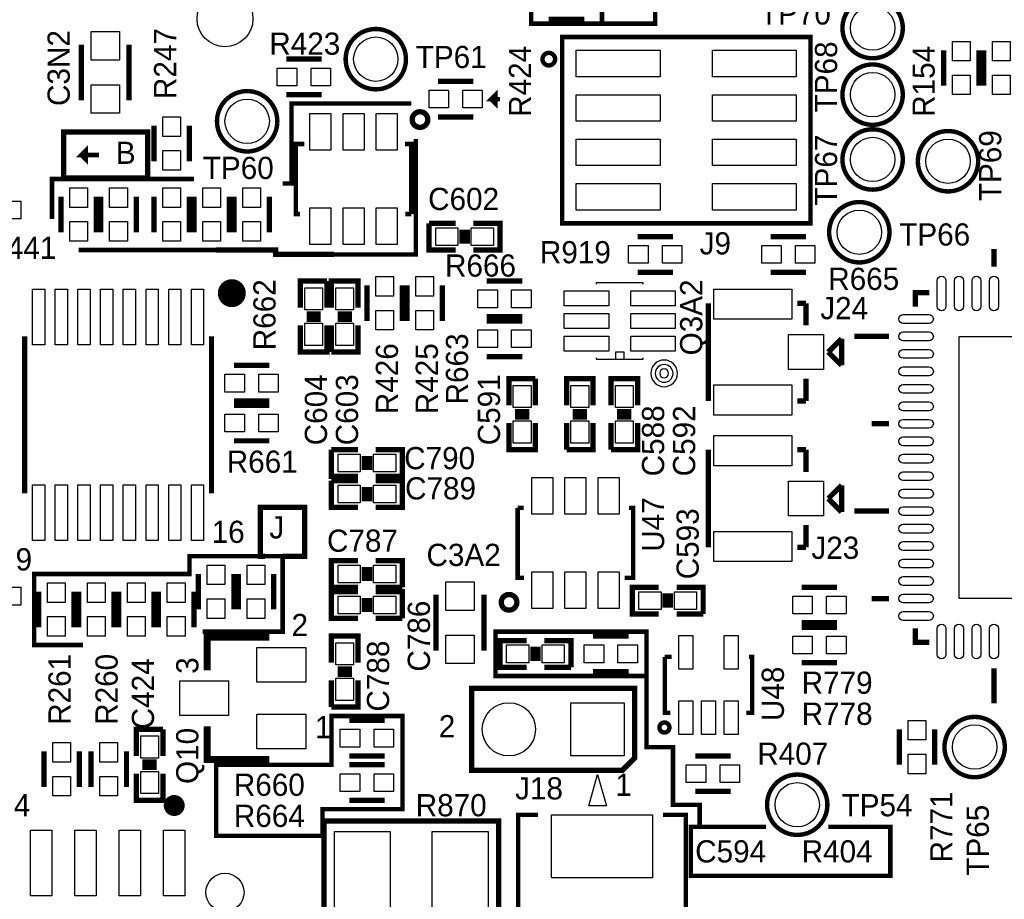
# Model space of a CAD drawing. Extents: x -53 to 531, y -106 to 304.
# Tile 14 of 65: x 95 to 123, y 19 to 44. Entities that reach past the tile are written whole.
import ezdxf
from ezdxf.enums import TextEntityAlignment as Align

# ---------------------------------------------------------------- set-up
doc = ezdxf.new("R2010")
doc.units = 0
for name, color, linetype in [('BOARD_GEOMETRY_SILKSCREEN_TOP', 1, 'CONTINUOUS'), ('PACKAGE_GEOMETRY_SILKSCREEN_TOP', 4, 'CONTINUOUS'), ('PIN_TOP', 5, 'CONTINUOUS'), ('REF_DES_SILKSCREEN_TOP', 6, 'CONTINUOUS')]:
    doc.layers.add(name, color=color, linetype=linetype)

msp = doc.modelspace()

# ---------------------------------------------------------------- linework, layer by layer
at = {"layer": 'BOARD_GEOMETRY_SILKSCREEN_TOP'}
for points, const_width in [([(118.3386, 52.2478), (118.3386, 52.4002), (120.269, 52.4002), (120.269, 45.212), (111.887, 45.212), (111.887, 44.323), (109.855, 44.323), (109.855, 46.863), (112.014, 46.863), (112.014, 51.054), (118.11, 51.054), (118.11, 51.181)], 0.127), ([(111.887, 44.323), (113.411, 44.323), (113.411, 45.212)], 0.127), ([(108.966, 42.164), (108.712, 42.164), (108.839, 42.291), (108.839, 42.037), (108.712, 42.164)], 0.127), ([(102.743, 39.751), (102.997, 39.751), (102.997, 42.037), (106.426, 42.037)], 0.127), ([(97.7646, 41.2242), (98.8822, 41.2242), (98.8822, 39.9034), (96.4692, 39.9034), (96.4692, 41.2242), (97.7646, 41.2242)], 0.1524), ([(97.4852, 40.5638), (96.9772, 40.5638), (97.1042, 40.6908), (97.1042, 40.4368), (96.9772, 40.5638)], 0.127), ([(100.203, 39.878), (96.139, 39.878), (96.139, 38.735)], 0.127), ([(102.743, 29.083), (103.378, 29.083), (103.378, 30.48), (102.108, 30.48), (102.108, 29.083), (102.235, 29.083)], 0.1524), ([(100.457, 26.924), (102.743, 26.924), (102.743, 29.083), (100.076, 29.083), (100.076, 28.575), (95.631, 28.575), (95.631, 26.543), (97.028, 26.543)], 0.127), ([(108.966, 26.924), (113.157, 26.924), (113.157, 25.654), (108.839, 25.654), (108.839, 26.924), (108.966, 26.924)], 0.127), ([(113.157, 25.654), (113.157, 23.622), (113.919, 23.622), (113.919, 21.971), (114.681, 21.971), (114.681, 21.336), (116.586, 21.336)], 0.127), ([(101.092, 23.114), (104.14, 23.114), (104.14, 24.511), (106.172, 24.511), (106.172, 21.844), (103.886, 21.844), (103.886, 21.082), (100.838, 21.082), (100.838, 23.114), (101.092, 23.114)], 0.127), ([(114.681, 21.336), (114.427, 21.336), (114.427, 19.939), (120.142, 19.939), (120.142, 21.336), (118.364, 21.336)], 0.127)]:
    msp.add_lwpolyline(points, dxfattribs=dict(at, const_width=const_width))
msp.add_lwpolyline([(106.553, 41.021, 0.127, 0.127, 0), (106.553, 37.719, 0.127, 0.127, 0), (104.2162, 37.719, 0.1524, 0.1524, 0), (102.5398, 37.719, 0.1524, 0.1524, 0), (102.5398, 37.846, 0.1524, 0.1524, 0), (100.838, 37.846, 0.127, 0.127, 0), (96.901, 37.846, 0.127, 0.127, 0)], format="xyseb", dxfattribs=at)
at = {"layer": 'PACKAGE_GEOMETRY_SILKSCREEN_TOP'}
for points, const_width in [([(120.4976, 44.196, 1), (118.7704, 44.196, 1), (120.4976, 44.196)], 0.127), ([(106.2736, 43.307, 1), (104.5464, 43.307, 1), (106.2736, 43.307)], 0.127), ([(110.542578, 43.307, 1), (110.183422, 43.307, 1), (110.542578, 43.307)], 0.127), ([(120.4976, 42.291, 1), (118.7704, 42.291, 1), (120.4976, 42.291)], 0.127), ([(102.5906, 41.529, 1), (100.8634, 41.529, 1), (102.5906, 41.529)], 0.127), ([(106.898694, 41.578022, 0.999902), (106.4514, 41.578022, 1.000098), (106.898694, 41.578022)], 0.1524), ([(120.4976, 40.4368, 1), (118.7704, 40.4368, 1), (120.4976, 40.4368)], 0.127), ([(122.6566, 40.386, 1), (120.9294, 40.386, 1), (122.6566, 40.386)], 0.127), ([(120.1166, 38.354, 1), (118.3894, 38.354, 1), (120.1166, 38.354)], 0.127), ([(101.487478, 36.610798, 1.000165), (101.087428, 36.610544, 0.999835), (101.487478, 36.610798)], 0.40005), ([(109.4486, 27.763978, 1.000098), (109.001306, 27.763978, 0.999902), (109.4486, 27.763978)], 0.1524), ([(123.4186, 23.622, 1), (121.6914, 23.622, 1), (123.4186, 23.622)], 0.127), ([(113.8174, 24.181308, 0.999757), (113.530126, 24.181562, 1.000243), (113.8174, 24.181308)], 0.127), ([(118.3386, 21.971, 1), (116.6114, 21.971, 1), (118.3386, 21.971)], 0.127), ([(99.789234, 21.949918, 1.00006), (99.48926, 21.949664, 0.99994), (99.789234, 21.949918)], 0.299974)]:
    msp.add_lwpolyline(points, format="xyb", dxfattribs=dict(at, const_width=const_width))
for points, const_width in [([(111.379, 44.45), (110.363, 44.45)], 0.1524), ([(115.824, 43.942), (117.856, 43.942), (117.856, 38.608), (110.744, 38.608), (110.744, 43.942), (115.824, 43.942)], 0.127), ([(96.9772, 42.1259), (96.9772, 43.7261)], 0.1524), ([(98.3488, 43.7261), (98.3488, 42.1259)], 0.1524), ([(121.666, 42.545), (121.666, 43.561)], 0.1524), ([(122.682, 42.545), (122.682, 43.561)], 0.1524), ([(122.809, 43.561), (122.809, 42.545)], 0.1524), ([(103.8606, 43.307), (102.8446, 43.307)], 0.1524), ([(107.188, 42.672), (108.204, 42.672)], 0.1524), ([(103.8606, 42.291), (102.8446, 42.291)], 0.1524), ([(107.188, 41.656), (108.204, 41.656)], 0.1524), ([(99.06, 40.386), (99.06, 41.402)], 0.1524), ([(100.076, 40.386), (100.076, 41.402)], 0.1524), ([(103.238046, 38.87597), (103.122984, 38.87597), (103.122984, 40.88003), (103.36403, 40.88003)], 0.127), ([(106.248962, 40.88003), (106.427016, 40.88003), (106.427016, 38.87597)], 0.127), ([(96.393, 39.37), (96.393, 38.354)], 0.1524), ([(97.409, 39.37), (97.409, 38.354)], 0.1524), ([(97.536, 39.37), (97.536, 38.354)], 0.1524), ([(98.552, 39.37), (98.552, 38.354)], 0.1524), ([(99.06, 39.37), (99.06, 38.354)], 0.1524), ([(100.076, 39.37), (100.076, 38.354)], 0.1524), ([(100.203, 39.37), (100.203, 38.354)], 0.1524), ([(101.219, 39.37), (101.219, 38.354)], 0.1524), ([(101.346, 38.354), (101.346, 39.37)], 0.1524), ([(102.362, 38.354), (102.362, 39.37)], 0.1524), ([(106.427016, 38.87597), (106.259376, 38.87597)], 0.127), ([(107.696, 37.846), (106.934, 37.846), (106.934, 38.608)], 0.1524), ([(106.934, 38.608), (107.696, 38.608)], 0.1524), ([(108.204, 38.608), (108.966, 38.608), (108.966, 37.846), (108.204, 37.846)], 0.1524), ([(107.8738, 38.4302), (107.8738, 38.0238)], 0.1524), ([(108.0262, 38.4302), (108.0262, 38.0238)], 0.1524), ([(112.903, 38.227), (113.919, 38.227)], 0.1524), ([(117.729, 38.227), (116.713, 38.227)], 0.1524), ([(123.106942, 37.373052), (123.106942, 37.872924)], 0.1524), ([(112.903, 37.211), (113.919, 37.211)], 0.1524), ([(117.729, 37.211), (116.713, 37.211)], 0.1524), ([(103.251, 36.195), (103.251, 36.957), (104.013, 36.957)], 0.1524), ([(104.013, 36.957), (104.013, 36.195)], 0.1524), ([(104.14, 36.195), (104.14, 36.957), (104.902, 36.957), (104.902, 36.195)], 0.1524), ([(109.601, 36.957), (108.585, 36.957)], 0.1524), ([(105.156, 36.83), (105.156, 35.814)], 0.1524), ([(106.172, 36.83), (106.172, 35.814)], 0.1524), ([(106.299, 35.814), (106.299, 36.83)], 0.1524), ([(107.315, 35.814), (107.315, 36.83)], 0.1524), ([(121.25706, 36.62299), (120.85701, 36.62299), (120.85701, 36.22294)], 0.1524), ([(114.935, 36.322), (114.935, 33.528)], 0.1524), ([(117.729, 36.322), (117.475, 36.322)], 0.1524), ([(117.729, 35.687), (117.729, 36.322)], 0.1524), ([(103.8352, 36.0172), (103.4288, 36.0172)], 0.1524), ([(104.3178, 36.0172), (104.7242, 36.0172)], 0.1524), ([(103.8352, 35.8648), (103.4288, 35.8648)], 0.1524), ([(104.3178, 35.8648), (104.7242, 35.8648)], 0.1524), ([(109.601, 35.941), (108.585, 35.941)], 0.1524), ([(109.601, 35.814), (108.585, 35.814)], 0.1524), ([(104.013, 35.687), (104.013, 34.925), (103.251, 34.925), (103.251, 35.687)], 0.1524), ([(104.902, 35.687), (104.902, 34.925), (104.14, 34.925)], 0.1524), ([(104.14, 34.925), (104.14, 35.687)], 0.1524), ([(95.356426, 30.878272), (95.356426, 35.378136)], 0.150114), ([(100.706682, 30.878272), (100.706682, 35.378136)], 0.150114), ([(118.745, 35.306), (118.364, 34.925)], 0.1524), ([(118.745, 34.544), (118.745, 35.306)], 0.1524), ([(120.106948, 35.373056), (119.10695, 35.373056)], 0.1524), ([(118.364, 34.925), (118.491, 34.798)], 0.1524), ([(109.601, 34.798), (108.585, 34.798)], 0.1524), ([(118.491, 34.798), (118.745, 34.544)], 0.1524), ([(102.362, 34.544), (101.346, 34.544)], 0.1524), ([(109.22, 33.401), (109.22, 34.163), (109.982, 34.163)], 0.1524), ([(109.982, 34.163), (109.982, 33.401)], 0.1524), ([(110.871, 33.401), (110.871, 34.163), (111.633, 34.163), (111.633, 33.401)], 0.1524), ([(112.141, 33.401), (112.141, 34.163), (112.903, 34.163), (112.903, 33.401)], 0.1524), ([(117.729, 34.163), (117.729, 33.528)], 0.1524), ([(102.362, 33.528), (101.346, 33.528)], 0.1524), ([(117.729, 33.528), (117.475, 33.528)], 0.1524), ([(101.346, 33.401), (102.362, 33.401)], 0.1524), ([(109.8042, 33.2232), (109.3978, 33.2232)], 0.1524), ([(111.0488, 33.2232), (111.4552, 33.2232)], 0.1524), ([(112.3188, 33.2232), (112.7252, 33.2232)], 0.1524), ([(109.8042, 33.0708), (109.3978, 33.0708)], 0.1524), ([(111.0488, 33.0708), (111.4552, 33.0708)], 0.1524), ([(112.3188, 33.0708), (112.7252, 33.0708)], 0.1524), ([(109.982, 32.893), (109.982, 32.131), (109.22, 32.131), (109.22, 32.893)], 0.1524), ([(111.633, 32.893), (111.633, 32.131), (110.871, 32.131)], 0.1524), ([(110.871, 32.131), (110.871, 32.893)], 0.1524), ([(112.903, 32.893), (112.903, 32.131), (112.141, 32.131)], 0.1524), ([(112.141, 32.131), (112.141, 32.893)], 0.1524), ([(120.106948, 32.872934), (119.607076, 32.872934)], 0.1524), ([(101.346, 32.385), (102.362, 32.385)], 0.1524), ([(104.902, 31.369), (104.14, 31.369), (104.14, 32.131)], 0.1524), ([(104.14, 32.131), (104.902, 32.131)], 0.1524), ([(105.41, 32.131), (106.172, 32.131), (106.172, 31.369), (105.41, 31.369)], 0.1524), ([(114.935, 32.131), (114.935, 29.337)], 0.1524), ([(117.729, 32.131), (117.475, 32.131)], 0.1524), ([(117.729, 31.496), (117.729, 32.131)], 0.1524), ([(105.0798, 31.9532), (105.0798, 31.5468)], 0.1524), ([(105.2322, 31.9532), (105.2322, 31.5468)], 0.1524), ([(104.902, 30.48), (104.14, 30.48), (104.14, 31.242)], 0.1524), ([(104.14, 31.242), (104.902, 31.242)], 0.1524), ([(105.41, 31.242), (106.172, 31.242), (106.172, 30.48), (105.41, 30.48)], 0.1524), ([(105.0798, 31.0642), (105.0798, 30.6578)], 0.1524), ([(105.2322, 31.0642), (105.2322, 30.6578)], 0.1524), ([(118.745, 31.115), (118.364, 30.734)], 0.1524), ([(118.745, 30.353), (118.745, 31.115)], 0.1524), ([(118.364, 30.734), (118.491, 30.607)], 0.1524), ([(109.472984, 30.46603), (109.640624, 30.46603)], 0.127), ([(109.651038, 28.46197), (109.472984, 28.46197), (109.472984, 30.46603)], 0.127), ([(112.661954, 30.46603), (112.777016, 30.46603), (112.777016, 28.46197), (112.53597, 28.46197)], 0.127), ([(118.491, 30.607), (118.745, 30.353)], 0.1524), ([(120.106948, 30.373066), (119.10695, 30.373066)], 0.1524), ([(117.729, 29.972), (117.729, 29.337)], 0.1524), ([(117.729, 29.337), (117.475, 29.337)], 0.1524), ([(104.902, 28.194), (104.14, 28.194), (104.14, 28.956), (104.902, 28.956)], 0.1524), ([(105.0798, 28.3718), (105.0798, 28.7782)], 0.1524), ([(105.2322, 28.3718), (105.2322, 28.7782)], 0.1524), ([(105.41, 28.956), (106.172, 28.956), (106.172, 28.194)], 0.1524), ([(100.33, 27.559), (100.33, 28.575)], 0.1524), ([(101.346, 27.559), (101.346, 28.575)], 0.1524), ([(101.473, 27.559), (101.473, 28.575)], 0.1524), ([(102.489, 27.559), (102.489, 28.575)], 0.1524), ([(106.172, 28.194), (105.41, 28.194)], 0.1524), ([(113.5126, 27.432), (112.7506, 27.432), (112.7506, 28.194), (113.5126, 28.194)], 0.1524), ([(114.0206, 28.194), (114.7826, 28.194), (114.7826, 27.432)], 0.1524), ([(117.602, 28.194), (118.618, 28.194)], 0.1524), ([(95.758, 27.051), (95.758, 28.067)], 0.1524), ([(96.774, 27.051), (96.774, 28.067)], 0.1524), ([(96.901, 27.051), (96.901, 28.067)], 0.1524), ([(97.917, 27.051), (97.917, 28.067)], 0.1524), ([(98.044, 27.051), (98.044, 28.067)], 0.1524), ([(99.06, 27.051), (99.06, 28.067)], 0.1524), ([(99.187, 28.067), (99.187, 27.051)], 0.1524), ([(100.203, 28.067), (100.203, 27.051)], 0.1524), ([(104.902, 27.305), (104.14, 27.305), (104.14, 28.067), (104.902, 28.067)], 0.1524), ([(105.0798, 27.4828), (105.0798, 27.8892)], 0.1524), ([(105.2322, 27.4828), (105.2322, 27.8892)], 0.1524), ([(105.41, 28.067), (106.172, 28.067), (106.172, 27.305)], 0.1524), ([(107.1372, 26.3779), (107.1372, 27.9781)], 0.1524), ([(108.5088, 27.9781), (108.5088, 26.3779)], 0.1524), ([(113.6904, 27.6098), (113.6904, 28.0162)], 0.1524), ([(113.8428, 27.6098), (113.8428, 28.0162)], 0.1524), ([(120.106948, 27.872944), (119.607076, 27.872944)], 0.1524), ([(106.172, 27.305), (105.41, 27.305)], 0.1524), ([(114.7826, 27.432), (114.0206, 27.432)], 0.1524), ([(117.602, 27.178), (118.618, 27.178)], 0.1524), ([(117.602, 27.051), (118.618, 27.051)], 0.1524), ([(120.85701, 27.02306), (120.85701, 26.62301), (121.25706, 26.62301)], 0.1524), ([(100.584, 25.8191), (100.584, 26.7716), (102.362, 26.7716)], 0.2032), ([(104.14, 26.035), (104.14, 26.797), (104.902, 26.797), (104.902, 26.035)], 0.1524), ([(111.633, 26.797), (112.649, 26.797)], 0.1524), ([(109.728, 25.908), (108.966, 25.908), (108.966, 26.67), (109.728, 26.67)], 0.1524), ([(109.9058, 26.0858), (109.9058, 26.4922)], 0.1524), ([(110.0582, 26.0858), (110.0582, 26.4922)], 0.1524), ([(110.236, 26.67), (110.998, 26.67), (110.998, 25.908)], 0.1524), ([(113.84661, 24.598122), (113.683034, 24.598122), (113.683034, 26.201878)], 0.127), ([(113.683034, 26.201878), (113.876074, 26.201878)], 0.127), ([(116.094002, 26.201878), (116.186966, 26.201878), (116.186966, 24.598122), (116.018056, 24.598122)], 0.127), ([(110.998, 25.908), (110.236, 25.908)], 0.1524), ([(117.602, 26.035), (118.618, 26.035)], 0.1524), ([(123.106942, 25.872948), (123.106942, 24.87295)], 0.1524), ([(104.3178, 25.8572), (104.7242, 25.8572)], 0.1524), ([(104.3178, 25.7048), (104.7242, 25.7048)], 0.1524), ([(111.633, 25.781), (112.649, 25.781)], 0.1524), ([(104.902, 25.527), (104.902, 24.765), (104.14, 24.765)], 0.1524), ([(104.14, 24.765), (104.14, 25.527)], 0.1524), ([(112.47501, 22.960076), (108.154978, 22.960076), (108.154978, 25.299924), (112.825022, 25.299924), (112.825022, 23.310088), (112.47501, 22.960076)], 0.1524), ([(100.584, 24.2189), (100.584, 23.2664), (102.362, 23.2664)], 0.2032), ([(105.664, 24.384), (104.648, 24.384)], 0.1524), ([(98.552, 23.368), (98.552, 24.13), (99.314, 24.13)], 0.1524), ([(99.314, 24.13), (99.314, 23.368)], 0.1524), ([(120.396, 24.13), (120.396, 23.114)], 0.1524), ([(121.412, 24.13), (121.412, 23.114)], 0.1524), ([(95.9104, 23.495), (95.9104, 22.479)], 0.1524), ([(96.9264, 23.495), (96.9264, 22.479)], 0.1524), ([(97.2566, 23.495), (97.2566, 22.479)], 0.1524), ([(98.2726, 23.495), (98.2726, 22.479)], 0.1524), ([(105.664, 23.368), (104.648, 23.368)], 0.1524), ([(114.554, 23.368), (115.57, 23.368)], 0.1524), ([(99.1362, 23.1902), (98.7298, 23.1902)], 0.1524), ([(104.648, 23.114), (105.664, 23.114)], 0.1524), ([(99.314, 22.86), (99.314, 22.098), (98.552, 22.098), (98.552, 22.86)], 0.1524), ([(99.1362, 23.0378), (98.7298, 23.0378)], 0.1524), ([(114.554, 22.352), (115.57, 22.352)], 0.1524), ([(104.648, 22.098), (105.664, 22.098)], 0.1524), ([(109.486954, 13.880084), (109.486954, 21.679916), (110.050326, 21.679916)], 0.127), ([(113.628678, 21.679916), (114.287046, 21.679916), (114.287046, 13.880084), (113.650522, 13.880084)], 0.127), ([(104.226106, 21.506942), (108.926122, 21.506942), (108.926122, 14.307058), (103.925878, 14.307058), (103.925878, 21.506942), (104.226106, 21.506942)], 0.1524)]:
    msp.add_lwpolyline(points, dxfattribs=dict(at, const_width=const_width))
for points in [[(113.0681, 36.9062), (111.7219, 36.9062), (111.7219, 36.8681)], [(113.0681, 36.8681), (113.0681, 36.9062)], [(111.7219, 34.7599), (111.7219, 34.7218), (113.0681, 34.7218), (113.0681, 34.7599)], [(112.522, 34.7218), (112.522, 34.925), (112.268, 34.925), (112.268, 34.7218)]]:
    msp.add_lwpolyline(points, dxfattribs=at)
for points in [[(114.046, 34.3154, 1), (113.284, 34.3154, 1), (114.046, 34.3154)], [(113.919, 34.3154, 1), (113.411, 34.3154, 1), (113.919, 34.3154)], [(113.792, 34.3154, 1), (113.538, 34.3154, 1), (113.792, 34.3154)]]:
    msp.add_lwpolyline(points, format="xyb", dxfattribs=at)
msp.add_lwpolyline([(112.014, 21.944076), (111.506, 21.944076), (111.76, 22.833076)], close=True, dxfattribs=at)
at = {"layer": 'PIN_TOP'}
for points in [[(98.0694, 44.0944), (98.0694, 43.2816), (97.2566, 43.2816), (97.2566, 44.0944)], [(121.92, 43.2562), (121.92, 43.815), (122.428, 43.815), (122.428, 43.2562)], [(123.571, 43.815), (123.571, 43.2562), (123.063, 43.2562), (123.063, 43.815)], [(111.149892, 42.800016), (111.149892, 43.559984), (113.549938, 43.559984), (113.549938, 42.800016)], [(115.049808, 42.800016), (115.049808, 43.559984), (117.449854, 43.559984), (117.449854, 42.800016)], [(103.1494, 42.545), (102.5906, 42.545), (102.5906, 43.053), (103.1494, 43.053)], [(104.1146, 42.545), (103.5558, 42.545), (103.5558, 43.053), (104.1146, 43.053)], [(121.92, 42.291), (121.92, 42.8498), (122.428, 42.8498), (122.428, 42.291)], [(123.571, 42.8498), (123.571, 42.291), (123.063, 42.291), (123.063, 42.8498)], [(98.0694, 42.5704), (98.0694, 41.7576), (97.2566, 41.7576), (97.2566, 42.5704)], [(106.934, 42.418), (107.4928, 42.418), (107.4928, 41.91), (106.934, 41.91)], [(107.8992, 42.418), (108.458, 42.418), (108.458, 41.91), (107.8992, 41.91)], [(111.149892, 41.530016), (111.149892, 42.289984), (113.549938, 42.289984), (113.549938, 41.530016)], [(115.049808, 41.530016), (115.049808, 42.289984), (117.449854, 42.289984), (117.449854, 41.530016)], [(104.125014, 41.753028), (104.125014, 40.702992), (103.525066, 40.702992), (103.525066, 41.753028)], [(105.074974, 41.753028), (105.074974, 40.702992), (104.475026, 40.702992), (104.475026, 41.753028)], [(106.024934, 41.753028), (106.024934, 40.702992), (105.424986, 40.702992), (105.424986, 41.753028)], [(99.314, 41.0972), (99.314, 41.656), (99.822, 41.656), (99.822, 41.0972)], [(111.149892, 40.260016), (111.149892, 41.019984), (113.549938, 41.019984), (113.549938, 40.260016)], [(115.049808, 40.260016), (115.049808, 41.019984), (117.449854, 41.019984), (117.449854, 40.260016)], [(99.314, 40.132), (99.314, 40.6908), (99.822, 40.6908), (99.822, 40.132)], [(111.149892, 38.990016), (111.149892, 39.749984), (113.549938, 39.749984), (113.549938, 38.990016)], [(115.049808, 38.990016), (115.049808, 39.749984), (117.449854, 39.749984), (117.449854, 38.990016)], [(97.155, 39.624), (97.155, 39.0652), (96.647, 39.0652), (96.647, 39.624)], [(98.298, 39.624), (98.298, 39.0652), (97.79, 39.0652), (97.79, 39.624)], [(99.822, 39.624), (99.822, 39.0652), (99.314, 39.0652), (99.314, 39.624)], [(100.965, 39.624), (100.965, 39.0652), (100.457, 39.0652), (100.457, 39.624)], [(101.6, 39.0652), (101.6, 39.624), (102.108, 39.624), (102.108, 39.0652)], [(95.25, 38.735), (94.6912, 38.735), (94.6912, 39.243), (95.25, 39.243)], [(104.125014, 39.053008), (104.125014, 38.002972), (103.525066, 38.002972), (103.525066, 39.053008)], [(105.074974, 39.053008), (105.074974, 38.002972), (104.475026, 38.002972), (104.475026, 39.053008)], [(106.024934, 39.053008), (106.024934, 38.002972), (105.424986, 38.002972), (105.424986, 39.053008)], [(97.155, 38.6588), (97.155, 38.1), (96.647, 38.1), (96.647, 38.6588)], [(98.298, 38.6588), (98.298, 38.1), (97.79, 38.1), (97.79, 38.6588)], [(99.822, 38.6588), (99.822, 38.1), (99.314, 38.1), (99.314, 38.6588)], [(100.965, 38.6588), (100.965, 38.1), (100.457, 38.1), (100.457, 38.6588)], [(101.6, 38.1), (101.6, 38.6588), (102.108, 38.6588), (102.108, 38.1)], [(107.1245, 37.973), (107.1245, 38.481), (107.7595, 38.481), (107.7595, 37.973)], [(108.1405, 37.973), (108.1405, 38.481), (108.7755, 38.481), (108.7755, 37.973)], [(112.649, 37.973), (113.2078, 37.973), (113.2078, 37.465), (112.649, 37.465)], [(113.6142, 37.973), (114.173, 37.973), (114.173, 37.465), (113.6142, 37.465)], [(117.0178, 37.465), (116.459, 37.465), (116.459, 37.973), (117.0178, 37.973)], [(117.983, 37.465), (117.4242, 37.465), (117.4242, 37.973), (117.983, 37.973)], [(105.918, 37.084), (105.918, 36.5252), (105.41, 36.5252), (105.41, 37.084)], [(106.553, 36.5252), (106.553, 37.084), (107.061, 37.084), (107.061, 36.5252)], [(95.931482, 35.128327), (95.58147, 35.128327), (95.58147, 36.728273), (95.931482, 36.728273)], [(96.581468, 35.128327), (96.231456, 35.128327), (96.231456, 36.728273), (96.581468, 36.728273)], [(97.231454, 35.128327), (96.881442, 35.128327), (96.881442, 36.728273), (97.231454, 36.728273)], [(97.88144, 35.128327), (97.531428, 35.128327), (97.531428, 36.728273), (97.88144, 36.728273)], [(98.53168, 35.128327), (98.181668, 35.128327), (98.181668, 36.728273), (98.53168, 36.728273)], [(99.181666, 35.128327), (98.831654, 35.128327), (98.831654, 36.728273), (99.181666, 36.728273)], [(99.831652, 35.128327), (99.48164, 35.128327), (99.48164, 36.728273), (99.831652, 36.728273)], [(100.481638, 35.128327), (100.131626, 35.128327), (100.131626, 36.728273), (100.481638, 36.728273)], [(103.378, 36.7665), (103.886, 36.7665), (103.886, 36.1315), (103.378, 36.1315)], [(104.775, 36.1315), (104.267, 36.1315), (104.267, 36.7665), (104.775, 36.7665)], [(108.8898, 36.195), (108.331, 36.195), (108.331, 36.703), (108.8898, 36.703)], [(109.855, 36.195), (109.2962, 36.195), (109.2962, 36.703), (109.855, 36.703)], [(112.0775, 36.6776), (112.0775, 36.2458), (110.8075, 36.2458), (110.8075, 36.6776)], [(113.9825, 36.6776), (113.9825, 36.2458), (112.7125, 36.2458), (112.7125, 36.6776)], [(117.3226, 35.8648), (115.0874, 35.8648), (115.0874, 36.7284), (117.3226, 36.7284)], [(105.918, 36.1188), (105.918, 35.56), (105.41, 35.56), (105.41, 36.1188)], [(106.553, 35.56), (106.553, 36.1188), (107.061, 36.1188), (107.061, 35.56)], [(112.0775, 36.0299), (112.0775, 35.5981), (110.8075, 35.5981), (110.8075, 36.0299)], [(113.9825, 36.0299), (113.9825, 35.5981), (112.7125, 35.5981), (112.7125, 36.0299)], [(103.378, 35.7505), (103.886, 35.7505), (103.886, 35.1155), (103.378, 35.1155)], [(104.775, 35.1155), (104.267, 35.1155), (104.267, 35.7505), (104.775, 35.7505)], [(108.8898, 35.052), (108.331, 35.052), (108.331, 35.56), (108.8898, 35.56)], [(109.855, 35.052), (109.2962, 35.052), (109.2962, 35.56), (109.855, 35.56)], [(112.0775, 35.3822), (112.0775, 34.9504), (110.8075, 34.9504), (110.8075, 35.3822)], [(113.9825, 35.3822), (113.9825, 34.9504), (112.7125, 34.9504), (112.7125, 35.3822)], [(118.228999, 34.425001), (117.229001, 34.425001), (117.229001, 35.424999), (118.228999, 35.424999)], [(129.6035, 35.3695), (129.6035, 27.8765), (122.1105, 27.8765), (122.1105, 35.3695)], [(101.6508, 33.782), (101.092, 33.782), (101.092, 34.29), (101.6508, 34.29)], [(102.616, 33.782), (102.0572, 33.782), (102.0572, 34.29), (102.616, 34.29)], [(109.347, 33.9725), (109.855, 33.9725), (109.855, 33.3375), (109.347, 33.3375)], [(111.506, 33.3375), (110.998, 33.3375), (110.998, 33.9725), (111.506, 33.9725)], [(112.776, 33.3375), (112.268, 33.3375), (112.268, 33.9725), (112.776, 33.9725)], [(117.3226, 33.1216), (115.0874, 33.1216), (115.0874, 33.9852), (117.3226, 33.9852)], [(101.092, 33.147), (101.6508, 33.147), (101.6508, 32.639), (101.092, 32.639)], [(102.0572, 33.147), (102.616, 33.147), (102.616, 32.639), (102.0572, 32.639)], [(109.347, 32.9565), (109.855, 32.9565), (109.855, 32.3215), (109.347, 32.3215)], [(111.506, 32.3215), (110.998, 32.3215), (110.998, 32.9565), (111.506, 32.9565)], [(112.776, 32.3215), (112.268, 32.3215), (112.268, 32.9565), (112.776, 32.9565)], [(117.3226, 31.6738), (115.0874, 31.6738), (115.0874, 32.5374), (117.3226, 32.5374)], [(104.3305, 31.496), (104.3305, 32.004), (104.9655, 32.004), (104.9655, 31.496)], [(105.3465, 31.496), (105.3465, 32.004), (105.9815, 32.004), (105.9815, 31.496)], [(109.875066, 30.288992), (109.875066, 31.339028), (110.475014, 31.339028), (110.475014, 30.288992)], [(110.825026, 30.288992), (110.825026, 31.339028), (111.424974, 31.339028), (111.424974, 30.288992)], [(111.774986, 30.288992), (111.774986, 31.339028), (112.374934, 31.339028), (112.374934, 30.288992)], [(95.58147, 31.128081), (95.931482, 31.128081), (95.931482, 29.528135), (95.58147, 29.528135)], [(96.231456, 31.128081), (96.581468, 31.128081), (96.581468, 29.528135), (96.231456, 29.528135)], [(96.881442, 31.128081), (97.231454, 31.128081), (97.231454, 29.528135), (96.881442, 29.528135)], [(97.531428, 31.128081), (97.88144, 31.128081), (97.88144, 29.528135), (97.531428, 29.528135)], [(98.181668, 31.128081), (98.53168, 31.128081), (98.53168, 29.528135), (98.181668, 29.528135)], [(98.831654, 31.128081), (99.181666, 31.128081), (99.181666, 29.528135), (98.831654, 29.528135)], [(99.48164, 31.128081), (99.831652, 31.128081), (99.831652, 29.528135), (99.48164, 29.528135)], [(100.131626, 31.128081), (100.481638, 31.128081), (100.481638, 29.528135), (100.131626, 29.528135)], [(104.3305, 30.607), (104.3305, 31.115), (104.9655, 31.115), (104.9655, 30.607)], [(105.3465, 30.607), (105.3465, 31.115), (105.9815, 31.115), (105.9815, 30.607)], [(118.228999, 30.234001), (117.229001, 30.234001), (117.229001, 31.233999), (118.228999, 31.233999)], [(117.3226, 28.9306), (115.0874, 28.9306), (115.0874, 29.7942), (117.3226, 29.7942)], [(100.584, 28.2702), (100.584, 28.829), (101.092, 28.829), (101.092, 28.2702)], [(101.727, 28.2702), (101.727, 28.829), (102.235, 28.829), (102.235, 28.2702)], [(104.9655, 28.829), (104.9655, 28.321), (104.3305, 28.321), (104.3305, 28.829)], [(105.9815, 28.829), (105.9815, 28.321), (105.3465, 28.321), (105.3465, 28.829)], [(109.875066, 27.588972), (109.875066, 28.639008), (110.475014, 28.639008), (110.475014, 27.588972)], [(110.825026, 27.588972), (110.825026, 28.639008), (111.424974, 28.639008), (111.424974, 27.588972)], [(111.774986, 27.588972), (111.774986, 28.639008), (112.374934, 28.639008), (112.374934, 27.588972)], [(95.25, 27.686), (94.6912, 27.686), (94.6912, 28.194), (95.25, 28.194)], [(96.012, 27.7622), (96.012, 28.321), (96.52, 28.321), (96.52, 27.7622)], [(97.155, 27.7622), (97.155, 28.321), (97.663, 28.321), (97.663, 27.7622)], [(98.298, 27.7622), (98.298, 28.321), (98.806, 28.321), (98.806, 27.7622)], [(99.949, 28.321), (99.949, 27.7622), (99.441, 27.7622), (99.441, 28.321)], [(107.4166, 27.5336), (107.4166, 28.3464), (108.2294, 28.3464), (108.2294, 27.5336)], [(104.9655, 27.94), (104.9655, 27.432), (104.3305, 27.432), (104.3305, 27.94)], [(105.9815, 27.94), (105.9815, 27.432), (105.3465, 27.432), (105.3465, 27.94)], [(113.5761, 28.067), (113.5761, 27.559), (112.9411, 27.559), (112.9411, 28.067)], [(114.5921, 28.067), (114.5921, 27.559), (113.9571, 27.559), (113.9571, 28.067)], [(117.348, 27.94), (117.9068, 27.94), (117.9068, 27.432), (117.348, 27.432)], [(118.3132, 27.94), (118.872, 27.94), (118.872, 27.432), (118.3132, 27.432)], [(100.584, 27.305), (100.584, 27.8638), (101.092, 27.8638), (101.092, 27.305)], [(101.727, 27.305), (101.727, 27.8638), (102.235, 27.8638), (102.235, 27.305)], [(96.012, 26.797), (96.012, 27.3558), (96.52, 27.3558), (96.52, 26.797)], [(97.155, 26.797), (97.155, 27.3558), (97.663, 27.3558), (97.663, 26.797)], [(98.298, 26.797), (98.298, 27.3558), (98.806, 27.3558), (98.806, 26.797)], [(99.949, 27.3558), (99.949, 26.797), (99.441, 26.797), (99.441, 27.3558)], [(107.4166, 26.0096), (107.4166, 26.8224), (108.2294, 26.8224), (108.2294, 26.0096)], [(114.485039, 25.850977), (114.084989, 25.850977), (114.084989, 26.818971), (114.485039, 26.818971)], [(115.785011, 25.850977), (115.384961, 25.850977), (115.384961, 26.818971), (115.785011, 26.818971)], [(117.348, 26.797), (117.9068, 26.797), (117.9068, 26.289), (117.348, 26.289)], [(118.3132, 26.797), (118.872, 26.797), (118.872, 26.289), (118.3132, 26.289)], [(104.775, 25.9715), (104.267, 25.9715), (104.267, 26.6065), (104.775, 26.6065)], [(109.7915, 26.543), (109.7915, 26.035), (109.1565, 26.035), (109.1565, 26.543)], [(110.8075, 26.543), (110.8075, 26.035), (110.1725, 26.035), (110.1725, 26.543)], [(111.379, 26.543), (111.9378, 26.543), (111.9378, 26.035), (111.379, 26.035)], [(112.3442, 26.543), (112.903, 26.543), (112.903, 26.035), (112.3442, 26.035)], [(103.4034, 25.4762), (102.0064, 25.4762), (102.0064, 26.4668), (103.4034, 26.4668)], [(101.1936, 24.5237), (99.7966, 24.5237), (99.7966, 25.5143), (101.1936, 25.5143)], [(104.775, 24.9555), (104.267, 24.9555), (104.267, 25.5905), (104.775, 25.5905)], [(112.522, 24.892), (112.522, 23.368), (110.998, 23.368), (110.998, 24.892)], [(114.084989, 24.949023), (114.485039, 24.949023), (114.485039, 23.981029), (114.084989, 23.981029)], [(114.734975, 24.949023), (115.135025, 24.949023), (115.135025, 23.981029), (114.734975, 23.981029)], [(115.384961, 24.949023), (115.785011, 24.949023), (115.785011, 23.981029), (115.384961, 23.981029)], [(103.4034, 23.5712), (102.0064, 23.5712), (102.0064, 24.5618), (103.4034, 24.5618)], [(121.158, 24.384), (121.158, 23.8252), (120.65, 23.8252), (120.65, 24.384)], [(104.9528, 23.622), (104.394, 23.622), (104.394, 24.13), (104.9528, 24.13)], [(105.918, 23.622), (105.3592, 23.622), (105.3592, 24.13), (105.918, 24.13)], [(96.6724, 23.749), (96.6724, 23.1902), (96.1644, 23.1902), (96.1644, 23.749)], [(98.0186, 23.749), (98.0186, 23.1902), (97.5106, 23.1902), (97.5106, 23.749)], [(98.679, 23.9395), (99.187, 23.9395), (99.187, 23.3045), (98.679, 23.3045)], [(121.158, 23.4188), (121.158, 22.86), (120.65, 22.86), (120.65, 23.4188)], [(98.679, 22.9235), (99.187, 22.9235), (99.187, 22.2885), (98.679, 22.2885)], [(104.394, 22.86), (104.9528, 22.86), (104.9528, 22.352), (104.394, 22.352)], [(105.3592, 22.86), (105.918, 22.86), (105.918, 22.352), (105.3592, 22.352)], [(114.3, 23.114), (114.8588, 23.114), (114.8588, 22.606), (114.3, 22.606)], [(115.2652, 23.114), (115.824, 23.114), (115.824, 22.606), (115.2652, 22.606)], [(96.6724, 22.7838), (96.6724, 22.225), (96.1644, 22.225), (96.1644, 22.7838)], [(98.0186, 22.7838), (98.0186, 22.225), (97.5106, 22.225), (97.5106, 22.7838)], [(113.3348, 19.878294), (110.4392, 19.878294), (110.4392, 21.681694), (113.3348, 21.681694)], [(96.134682, 21.246592), (96.134682, 19.366992), (95.525082, 19.366992), (95.525082, 21.246592)], [(97.404682, 21.246592), (97.404682, 19.366992), (96.795082, 19.366992), (96.795082, 21.246592)], [(98.674682, 21.246592), (98.674682, 19.366992), (98.065082, 19.366992), (98.065082, 21.246592)], [(99.944682, 21.246592), (99.944682, 19.366992), (99.335082, 19.366992), (99.335082, 21.246592)], [(104.225852, 14.605), (104.225852, 21.209), (105.826052, 21.209), (105.826052, 14.605)], [(107.025948, 14.605), (107.025948, 21.209), (108.626148, 21.209), (108.626148, 14.605)]]:
    msp.add_lwpolyline(points, close=True, dxfattribs=at)
for points in [[(121.480072, 36.234624), (121.480072, 36.971224, -1), (121.734072, 36.971224), (121.734072, 36.234624, -1)], [(121.979944, 36.234624), (121.979944, 36.971224, -1), (122.233944, 36.971224), (122.233944, 36.234624, -1)], [(122.48007, 36.234624), (122.48007, 36.971224, -1), (122.73407, 36.971224), (122.73407, 36.234624, -1)], [(122.979942, 36.234624), (122.979942, 36.971224, -1), (123.233942, 36.971224), (123.233942, 36.234624, -1)], [(120.508776, 35.999928), (121.245376, 35.999928, -1), (121.245376, 35.745928), (120.508776, 35.745928, -1)], [(120.508776, 35.500056), (121.245376, 35.500056, -1), (121.245376, 35.246056), (120.508776, 35.246056, -1)], [(120.508776, 34.99993), (121.245376, 34.99993, -1), (121.245376, 34.74593), (120.508776, 34.74593, -1)], [(120.508776, 34.500058), (121.245376, 34.500058, -1), (121.245376, 34.246058), (120.508776, 34.246058, -1)], [(120.508776, 33.999932), (121.245376, 33.999932, -1), (121.245376, 33.745932), (120.508776, 33.745932, -1)], [(120.508776, 33.50006), (121.245376, 33.50006, -1), (121.245376, 33.24606), (120.508776, 33.24606, -1)], [(120.508776, 32.999934), (121.245376, 32.999934, -1), (121.245376, 32.745934), (120.508776, 32.745934, -1)], [(120.508776, 32.500062), (121.245376, 32.500062, -1), (121.245376, 32.246062), (120.508776, 32.246062, -1)], [(120.508776, 31.999936), (121.245376, 31.999936, -1), (121.245376, 31.745936), (120.508776, 31.745936, -1)], [(120.508776, 31.500064), (121.245376, 31.500064, -1), (121.245376, 31.246064), (120.508776, 31.246064, -1)], [(120.508776, 30.999938), (121.245376, 30.999938, -1), (121.245376, 30.745938), (120.508776, 30.745938, -1)], [(120.508776, 30.500066), (121.245376, 30.500066, -1), (121.245376, 30.246066), (120.508776, 30.246066, -1)], [(120.508776, 29.99994), (121.245376, 29.99994, -1), (121.245376, 29.74594), (120.508776, 29.74594, -1)], [(120.508776, 29.500068), (121.245376, 29.500068, -1), (121.245376, 29.246068), (120.508776, 29.246068, -1)], [(120.508776, 28.999942), (121.245376, 28.999942, -1), (121.245376, 28.745942), (120.508776, 28.745942, -1)], [(120.508776, 28.50007), (121.245376, 28.50007, -1), (121.245376, 28.24607), (120.508776, 28.24607, -1)], [(120.508776, 27.999944), (121.245376, 27.999944, -1), (121.245376, 27.745944), (120.508776, 27.745944, -1)], [(120.508776, 27.500072), (121.245376, 27.500072, -1), (121.245376, 27.246072), (120.508776, 27.246072, -1)], [(121.480072, 26.274776), (121.480072, 27.011376, -1), (121.734072, 27.011376), (121.734072, 26.274776, -1)], [(121.979944, 26.274776), (121.979944, 27.011376, -1), (122.233944, 27.011376), (122.233944, 26.274776, -1)], [(122.48007, 26.274776), (122.48007, 27.011376, -1), (122.73407, 27.011376), (122.73407, 26.274776, -1)], [(122.979942, 26.274776), (122.979942, 27.011376, -1), (123.233942, 27.011376), (123.233942, 26.274776, -1)]]:
    msp.add_lwpolyline(points, format="xyb", close=True, dxfattribs=at)
for centre, radius in [((101.092, 44.46397), 0.8001), ((119.634, 44.196), 0.635), ((105.41, 43.307), 0.635), ((119.634, 42.291), 0.635), ((101.727, 41.529), 0.635), ((119.634, 40.4368), 0.635), ((121.793, 40.386), 0.635), ((119.253, 38.354), 0.635), ((109.22, 24.13), 0.762), ((122.555, 23.622), 0.635), ((117.475, 21.971), 0.635), ((101.092, 19.46402), 0.5461)]:
    msp.add_circle(centre, radius, dxfattribs=at)

# ---------------------------------------------------------------- texts
at = {"layer": 'BOARD_GEOMETRY_SILKSCREEN_TOP', "width": 1.0004}
for s, p in [('B', (97.9678, 40.3098)), ('J', (102.362, 29.591))]:
    msp.add_text(s, height=0.635, dxfattribs=at).set_placement(p)
at = {"layer": 'PACKAGE_GEOMETRY_SILKSCREEN_TOP', "width": 1.0004}
for s, p in [('16', (100.711, 29.464)), ('9', (95.0976, 28.6766)), ('2', (102.997, 26.797)), ('2', (107.2134, 23.9014)), ('1', (112.268, 22.225)), ('4', (95.0468, 21.6408))]:
    msp.add_text(s, height=0.635, dxfattribs=at).set_placement(p)
msp.add_text('3', height=0.635, rotation=90, dxfattribs=at).set_placement((100.33, 25.7175))
msp.add_text('1', height=0.635, dxfattribs=at).set_placement((104.14, 23.876), align=Align.RIGHT)
at = {"layer": 'REF_DES_SILKSCREEN_TOP', "width": 1.0004}
for s, p in [('TP70', (117.4242, 44.2976)), ('R423', (103.378, 43.434)), ('TP61', (107.569, 43.053)), ('TP60', (101.473, 39.878)), ('TP66', (121.412, 37.973)), ('R441', (95.25, 37.592)), ('R919', (111.125, 37.465)), ('R666', (108.4072, 37.084)), ('R665', (119.38, 36.703)), ('R661', (102.1588, 31.4706)), ('C3A2', (107.9246, 28.8036)), ('R779', (118.618, 25.146)), ('R778', (118.618, 24.257)), ('R407', (117.348, 23.114)), ('R660', (102.362, 22.225)), ('J18', (110.0836, 22.1234)), ('TP54', (119.761, 21.6408)), ('R664', (102.362, 21.336)), ('R404', (118.618, 20.32))]:
    msp.add_text(s, height=0.635, dxfattribs=at).set_placement(p, align=Align.CENTER)
for s, p in [('C3N2', (96.647, 43.053)), ('R247', (99.695, 43.18)), ('TP68', (118.618, 42.799)), ('R424', (109.855, 42.672)), ('R154', (121.412, 42.672)), ('TP69', (123.317, 40.259)), ('TP67', (118.618, 40.132)), ('R662', (102.5398, 35.9918)), ('Q3A2', (114.7572, 35.9156)), ('R663', (108.0516, 34.4424)), ('R426', (106.045254, 34.163)), ('R425', (107.188254, 34.163)), ('R260', (98.018854, 25.273)), ('R261', (96.672654, 25.273)), ('U48', (117.094, 25.146)), ('Q10', (100.33, 23.368)), ('R771', (121.92, 21.336)), ('TP65', (122.9614, 20.955))]:
    msp.add_text(s, height=0.635, rotation=90, dxfattribs=at).set_placement(p, align=Align.CENTER)
for s, p in [('C602', (106.9086, 38.989)), ('J9', (114.681, 37.719)), ('J24', (118.1354, 35.8648)), ('C790', (106.2228, 31.5722)), ('C789', (106.2482, 30.7086)), ('C787', (104.013, 29.21)), ('J23', (117.8814, 29.0068)), ('R870', (106.553, 21.6408)), ('C594', (114.554, 20.32))]:
    msp.add_text(s, height=0.635, dxfattribs=at).set_placement(p)
for s, p in [('C604', (104.013, 32.257746)), ('C603', (104.902, 32.257746)), ('C591', (108.966, 32.258)), ('C588', (113.665, 31.369)), ('C592', (114.554, 31.369)), ('U47', (113.665, 29.21)), ('C593', (114.6556, 28.4226)), ('C786', (106.9594, 25.781)), ('C788', (105.791, 24.638)), ('C424', (99.06, 24.13))]:
    msp.add_text(s, height=0.635, rotation=90, dxfattribs=at).set_placement(p)

doc.saveas('drawing.dxf')
